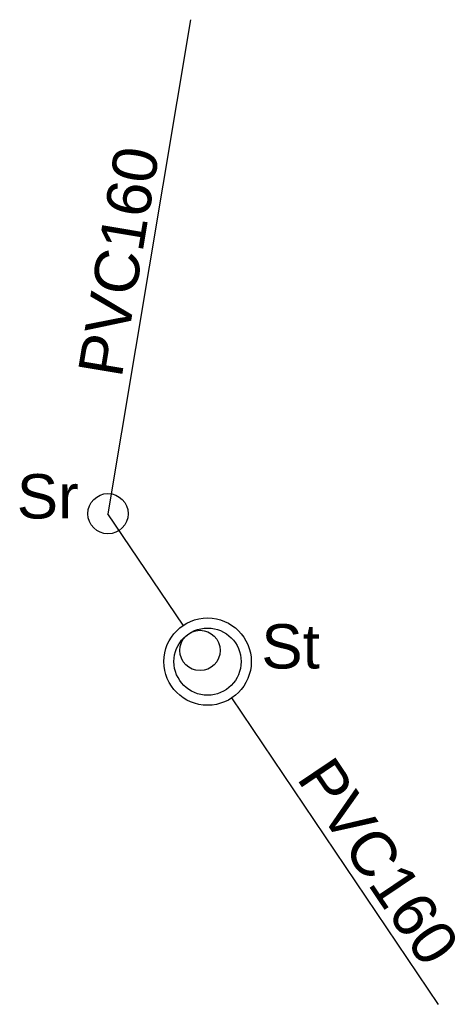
# Model space of a CAD drawing. Header units: millimetres. Extents: x 16806203 to 16806380, y 11364682 to 11364716.
# Tile 1 of 2: x 16806203.28 to 16806209.64, y 11364682.17 to 11364696.82. Entities that reach past the tile are written whole.
import ezdxf

# ---------------------------------------------------------------- set-up
doc = ezdxf.new("R2010")
doc.units = ezdxf.units.MM
doc.layers.add('kan_kuchnia', color=30, linetype='Continuous', lineweight=30)
doc.styles.get("Standard").update_dxf_attribs({"font": 'simplex.shx'})

msp = doc.modelspace()

# ---------------------------------------------------------------- linework, layer by layer
at = {"layer": 'kan_kuchnia'}
for p, q in [((16806205.817, 11364696.82), (16806204.59, 11364689.467)), ((16806205.707, 11364687.808), (16806204.59, 11364689.467)), ((16806209.507, 11364682.165), (16806206.435, 11364686.727))]:
    msp.add_line(p, q, dxfattribs=at)
for centre, radius in [((16806204.59, 11364689.467), 0.3), ((16806206.072, 11364687.266), 0.65), ((16806206.072, 11364687.266), 0.5), ((16806205.96, 11364687.432), 0.3)]:
    msp.add_circle(centre, radius, dxfattribs=at)

# ---------------------------------------------------------------- texts
at = {"layer": 'kan_kuchnia', "char_height": 0.66, "width": 2.23787, "attachment_point": 1}
for insert, rotation in [((16806204.14, 11364691.582), 80.5275), ((16806207.933, 11364685.9), 303.9586)]:
    msp.add_mtext('{\\fArial|b0|i0|c238|p34;PVC160}', dxfattribs=dict(at, insert=insert, rotation=rotation))
for s, insert in [('{\\fArial|b0|i0|c238|p34;Sr}', (16806203.233, 11364690.056)), ('{\\fArial|b0|i0|c238|p34;St}', (16806206.872, 11364687.823))]:
    msp.add_mtext(s, dxfattribs=dict(at, insert=insert))

doc.saveas('drawing.dxf')
